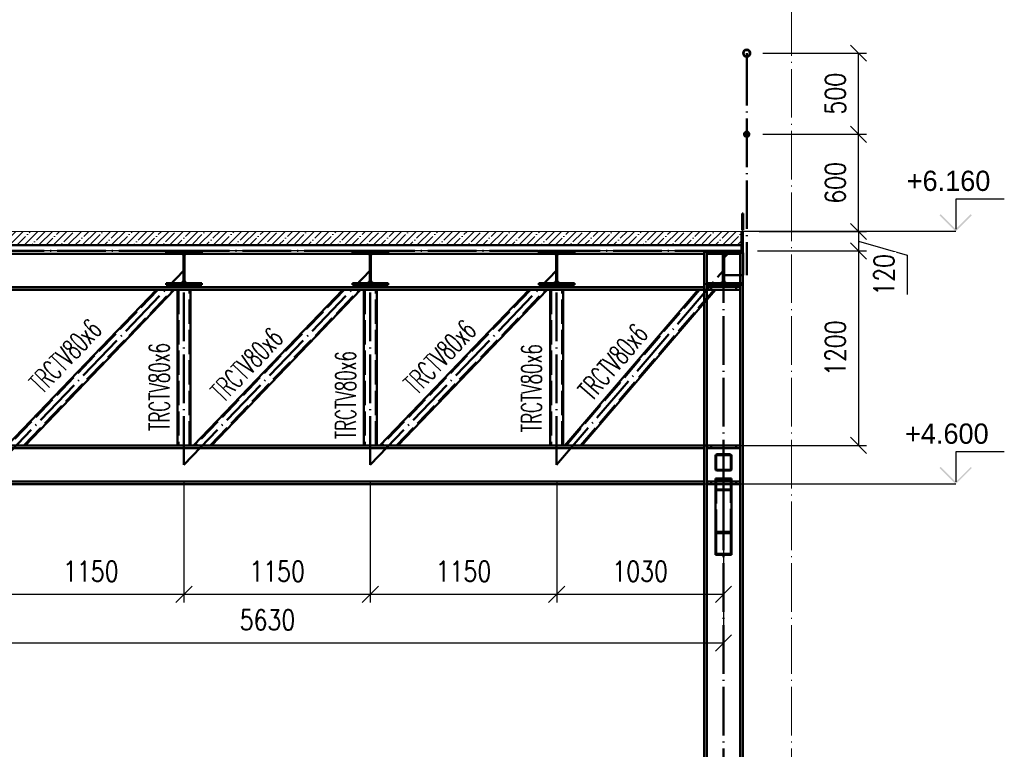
# Paper-space layout 'Layout1' of a CAD drawing. Extents: x -2 to 1033, y -36 to 596.
# Tile 27 of 182: x 237 to 358, y 385 to 475. Entities that reach past the tile are written whole.
import ezdxf

# ---------------------------------------------------------------- set-up
doc = ezdxf.new("R2010")
doc.units = 0
for name, pattern in [('ACAD_ISO02W100', [15, 12, -3]), ('ACAD_ISO04W100', [30.5, 24, -3, 0.5, -3]), ('HP_01_CER_B', [8, 5, -1, 1, -1])]:
    doc.linetypes.add(name, pattern=pattern)
doc.layers.get('0').update_dxf_attribs({"linetype": 'CONTINUOUS'})
doc.layers.get('DEFPOINTS').update_dxf_attribs({"color": 132, "linetype": 'CONTINUOUS'})
doc.layers.add('AS_INS_ON', color=7, linetype='CONTINUOUS')
for name, color, linetype, lineweight in [('SS_1.ET-HALA_TaO-RASTR', 7, 'HP_01_CER_B', 13), ('SS_2.ET-HALA_TaO-VESTAVBA_A1÷B2-P.NOSNIK', 172, 'CONTINUOUS', 50), ('SS_2.ET-HALA_TaO-VESTAVBA_A1÷B2-PODLAHA', 9, 'CONTINUOUS', 5), ('SS_2.ET-HALA_TaO-VESTAVBA_A1÷B2-PODLAHA_LEM', 102, 'CONTINUOUS', 50), ('SS_2.ET-HALA_TaO-VESTAVBA_A1÷B2-TRAPEZ.PLECH', 153, 'CONTINUOUS', 18), ('SS_2.ET-HALA_TaO-VESTAVBA_A1÷B2-VAZBA', 200, 'CONTINUOUS', 50), ('SS_2.ET-HALA_TaO-VESTAVBA_A1÷B2-ZABRADLI', 30, 'CONTINUOUS', 50), ('SS_KOTY', 3, 'CONTINUOUS', 25), ('SS_POPIS_PROFILU', 13, 'CONTINUOUS', 25), ('SS_SRAFY', 8, 'CONTINUOUS', 18)]:
    doc.layers.add(name, color=color, linetype=linetype, lineweight=lineweight)
doc.styles.add('ROMANS', font='romans.shx', dxfattribs={"width": 0.8})
doc.styles.add('romans.shx', font='romans.shx', dxfattribs={"height": 5})
doc.dimstyles.new('A-1_(2.5)_50AS', dxfattribs={"dimtxt": 2.5, "dimasz": 2, "dimexe": 1, "dimexo": 2, "dimgap": 0, "dimtad": 0, "dimdec": 1, "dimlfac": 50, "dimrnd": 1, "dimtxsty": 'ROMANS', "dimblk1": 'OBLIQUE', "dimblk2": 'OBLIQUE', "dimsah": 1, "dimcen": 2, "dimclrd": 256, "dimclre": 256, "dimclrt": 256, "dimadec": 1, "dimazin": 2, "dimtfac": 0.714286, "dimtdec": 1, "dimtmove": 0, "dimatfit": 3, "dimldrblk": 'OPEN', "dimfxl": 1, "dimtvp": 1.142857, "dimtfill": 1, "dimtolj": 1, "dimlwd": -1, "dimlwe": -1, "dimarcsym": 0})
pattern_1 = [(45, (95.93863, 325.26042), (-0.04490128, 0.04490128), [])]
pattern_2 = [(45, (95.9386, 325.2604), (-0.8980256, 0.8980256), []), (45, (96.8367, 325.2604), (-0.8980256, 0.8980256), [1.5875, -0.3175, 0, -0.3175])]

# ---------------------------------------------------------------- blocks, each defined once
blk = doc.blocks.new('_Oblique')
at = {"color": 0, "linetype": 'ByBlock', "lineweight": -2}
blk.add_line((-0.5, -0.5), (0.5, 0.5), dxfattribs=at)
blk = doc.blocks.new('*D53')
at = {"layer": 'DEFPOINTS', "color": 0, "transparency": 16777216}
for p in [(325.94, 448.46, -10142.8), (325.74, 446.06, -10142.8), (340.19, 446.06)]:
    blk.add_point(p, dxfattribs=at)
at = {"layer": 'SS_KOTY', "transparency": 16777216}
for p, q in [((327.94, 448.46), (341.19, 448.46)), ((340.19, 448.46), (340.19, 446.06)), ((340.19, 447.26), (346.19, 445.54)), ((327.74, 446.06), (341.19, 446.06)), ((346.19, 445.54), (346.19, 440.68))]:
    blk.add_line(p, q, dxfattribs=at)
at = {"layer": 'SS_KOTY', "transparency": 16777216, "xscale": 2, "yscale": 2, "zscale": 2}
for p, rotation in [((340.19, 448.46), 90), ((340.19, 446.06), 270)]:
    blk.add_blockref('_Oblique', p, dxfattribs=dict(at, rotation=rotation))
at = {"layer": 'SS_KOTY', "transparency": 16777216, "insert": (343.34, 443.11), "char_height": 2.5, "attachment_point": 5, "rotation": 90, "style": 'ROMANS', "bg_fill": 3, "box_fill_scale": 1.1, "bg_fill_color": 256, "bg_fill_true_color": 13158600, "bg_fill_transparency": 0}
blk.add_mtext('\\A1;120', dxfattribs=at)
blk = doc.blocks.new('_OPEN')
at = {"color": 0, "linetype": 'ByBlock'}
for p, q in [((-1, 0.167), (0, 0)), ((0, 0), (-1, -0.167)), ((0, 0), (-1, 0))]:
    blk.add_line(p, q, dxfattribs=at)
blk = doc.blocks.new('*D54')
at = {"layer": 'DEFPOINTS', "color": 0, "transparency": 16777216}
for p in [(326.39, 460.46, -10142.8), (340.19, 460.46), (325.94, 448.46, -10142.8)]:
    blk.add_point(p, dxfattribs=at)
at = {"layer": 'SS_KOTY', "transparency": 16777216}
for p, q in [((328.39, 460.46), (341.19, 460.46)), ((340.19, 448.46), (340.19, 460.46)), ((327.94, 448.46), (341.19, 448.46))]:
    blk.add_line(p, q, dxfattribs=at)
at = {"layer": 'SS_KOTY', "transparency": 16777216, "xscale": 2, "yscale": 2, "zscale": 2}
for p, rotation in [((340.19, 460.46), 90), ((340.19, 448.46), 270)]:
    blk.add_blockref('_Oblique', p, dxfattribs=dict(at, rotation=rotation))
at = {"layer": 'SS_KOTY', "transparency": 16777216, "insert": (337.34, 454.46), "char_height": 2.5, "attachment_point": 5, "rotation": 90, "style": 'ROMANS', "bg_fill": 3, "box_fill_scale": 1.1, "bg_fill_color": 256, "bg_fill_true_color": 13158600, "bg_fill_transparency": 0}
blk.add_mtext('\\A1;600', dxfattribs=at)
blk = doc.blocks.new('*D55')
at = {"layer": 'DEFPOINTS', "color": 0, "transparency": 16777216}
for p in [(326.39, 470.46, -10142.8), (340.19, 470.46), (326.39, 460.46, -10142.8)]:
    blk.add_point(p, dxfattribs=at)
at = {"layer": 'SS_KOTY', "transparency": 16777216}
for p, q in [((328.39, 470.46), (341.19, 470.46)), ((340.19, 460.46), (340.19, 470.46)), ((328.39, 460.46), (341.19, 460.46))]:
    blk.add_line(p, q, dxfattribs=at)
at = {"layer": 'SS_KOTY', "transparency": 16777216, "xscale": 2, "yscale": 2, "zscale": 2}
for p, rotation in [((340.19, 470.46), 90), ((340.19, 460.46), 270)]:
    blk.add_blockref('_Oblique', p, dxfattribs=dict(at, rotation=rotation))
at = {"layer": 'SS_KOTY', "transparency": 16777216, "insert": (337.34, 465.46), "char_height": 2.5, "attachment_point": 5, "rotation": 90, "style": 'ROMANS', "bg_fill": 3, "box_fill_scale": 1.1, "bg_fill_color": 256, "bg_fill_true_color": 13158600, "bg_fill_transparency": 0}
blk.add_mtext('\\A1;500', dxfattribs=at)
blk = doc.blocks.new('*D56')
at = {"layer": 'DEFPOINTS', "color": 0, "transparency": 16777216}
for p in [(325.74, 446.06, -10142.8), (323.54, 422.06, -10150.4), (340.19, 422.06)]:
    blk.add_point(p, dxfattribs=at)
at = {"layer": 'SS_KOTY', "transparency": 16777216}
for p, q in [((327.74, 446.06), (341.19, 446.06)), ((340.19, 446.06), (340.19, 422.06)), ((325.54, 422.06), (341.19, 422.06))]:
    blk.add_line(p, q, dxfattribs=at)
at = {"layer": 'SS_KOTY', "transparency": 16777216, "xscale": 2, "yscale": 2, "zscale": 2}
for p, rotation in [((340.19, 446.06), 90), ((340.19, 422.06), 270)]:
    blk.add_blockref('_Oblique', p, dxfattribs=dict(at, rotation=rotation))
at = {"layer": 'SS_KOTY', "transparency": 16777216, "insert": (337.34, 434.06), "char_height": 2.5, "attachment_point": 5, "rotation": 90, "style": 'ROMANS', "bg_fill": 3, "box_fill_scale": 1.1, "bg_fill_color": 256, "bg_fill_true_color": 13158600, "bg_fill_transparency": 0}
blk.add_mtext('\\A1;1200', dxfattribs=at)
blk = doc.blocks.new('*D57')
at = {"layer": 'DEFPOINTS', "color": 0, "transparency": 16777216}
for p in [(210.94, 419.66, -10152.8), (323.54, 417.26, -10150.4), (323.54, 397.68)]:
    blk.add_point(p, dxfattribs=at)
at = {"layer": 'SS_KOTY', "transparency": 16777216}
for p, q in [((210.94, 417.66), (210.94, 396.68)), ((323.54, 415.26), (323.54, 396.68)), ((210.94, 397.68), (323.54, 397.68))]:
    blk.add_line(p, q, dxfattribs=at)
at = {"layer": 'SS_KOTY', "transparency": 16777216, "xscale": 2, "yscale": 2, "zscale": 2, "rotation": 180}
blk.add_blockref('_Oblique', (210.94, 397.68), dxfattribs=at)
at = {"layer": 'SS_KOTY', "transparency": 16777216, "xscale": 2, "yscale": 2, "zscale": 2}
blk.add_blockref('_Oblique', (323.54, 397.68), dxfattribs=at)
at = {"layer": 'SS_KOTY', "transparency": 16777216, "insert": (267.24, 400.53), "char_height": 2.5, "attachment_point": 5, "style": 'ROMANS', "bg_fill": 3, "box_fill_scale": 1.1, "bg_fill_color": 256, "bg_fill_true_color": 13158600, "bg_fill_transparency": 0}
blk.add_mtext('\\A1;5630', dxfattribs=at)
blk = doc.blocks.new('*D67')
at = {"layer": 'DEFPOINTS', "color": 0, "transparency": 16777216}
for p in [(233.94, 419.66, -10152.8), (256.94, 419.66, -10152.8), (256.94, 403.68)]:
    blk.add_point(p, dxfattribs=at)
at = {"layer": 'SS_KOTY', "transparency": 16777216}
for p, q in [((233.94, 417.66), (233.94, 402.68)), ((256.94, 417.66), (256.94, 402.68)), ((233.94, 403.68), (256.94, 403.68))]:
    blk.add_line(p, q, dxfattribs=at)
at = {"layer": 'SS_KOTY', "transparency": 16777216, "xscale": 2, "yscale": 2, "zscale": 2, "rotation": 180}
blk.add_blockref('_Oblique', (233.94, 403.68), dxfattribs=at)
at = {"layer": 'SS_KOTY', "transparency": 16777216, "xscale": 2, "yscale": 2, "zscale": 2}
blk.add_blockref('_Oblique', (256.94, 403.68), dxfattribs=at)
at = {"layer": 'SS_KOTY', "transparency": 16777216, "insert": (245.44, 406.53), "char_height": 2.5, "attachment_point": 5, "style": 'ROMANS', "bg_fill": 3, "box_fill_scale": 1.1, "bg_fill_color": 256, "bg_fill_true_color": 13158600, "bg_fill_transparency": 0}
blk.add_mtext('\\A1;1150', dxfattribs=at)
blk = doc.blocks.new('*D68')
at = {"layer": 'DEFPOINTS', "color": 0, "transparency": 16777216}
for p in [(256.94, 419.66, -10152.8), (279.94, 419.66, -10152.8), (279.94, 403.68)]:
    blk.add_point(p, dxfattribs=at)
at = {"layer": 'SS_KOTY', "transparency": 16777216}
for p, q in [((256.94, 417.66), (256.94, 402.68)), ((279.94, 417.66), (279.94, 402.68)), ((256.94, 403.68), (279.94, 403.68))]:
    blk.add_line(p, q, dxfattribs=at)
at = {"layer": 'SS_KOTY', "transparency": 16777216, "xscale": 2, "yscale": 2, "zscale": 2, "rotation": 180}
blk.add_blockref('_Oblique', (256.94, 403.68), dxfattribs=at)
at = {"layer": 'SS_KOTY', "transparency": 16777216, "xscale": 2, "yscale": 2, "zscale": 2}
blk.add_blockref('_Oblique', (279.94, 403.68), dxfattribs=at)
at = {"layer": 'SS_KOTY', "transparency": 16777216, "insert": (268.44, 406.53), "char_height": 2.5, "attachment_point": 5, "style": 'ROMANS', "bg_fill": 3, "box_fill_scale": 1.1, "bg_fill_color": 256, "bg_fill_true_color": 13158600, "bg_fill_transparency": 0}
blk.add_mtext('\\A1;1150', dxfattribs=at)
blk = doc.blocks.new('*D69')
at = {"layer": 'DEFPOINTS', "color": 0, "transparency": 16777216}
for p in [(279.94, 419.66, -10152.8), (302.94, 419.66, -10152.8), (302.94, 403.68)]:
    blk.add_point(p, dxfattribs=at)
at = {"layer": 'SS_KOTY', "transparency": 16777216}
for p, q in [((279.94, 417.66), (279.94, 402.68)), ((302.94, 417.66), (302.94, 402.68)), ((279.94, 403.68), (302.94, 403.68))]:
    blk.add_line(p, q, dxfattribs=at)
at = {"layer": 'SS_KOTY', "transparency": 16777216, "xscale": 2, "yscale": 2, "zscale": 2, "rotation": 180}
blk.add_blockref('_Oblique', (279.94, 403.68), dxfattribs=at)
at = {"layer": 'SS_KOTY', "transparency": 16777216, "xscale": 2, "yscale": 2, "zscale": 2}
blk.add_blockref('_Oblique', (302.94, 403.68), dxfattribs=at)
at = {"layer": 'SS_KOTY', "transparency": 16777216, "insert": (291.44, 406.53), "char_height": 2.5, "attachment_point": 5, "style": 'ROMANS', "bg_fill": 3, "box_fill_scale": 1.1, "bg_fill_color": 256, "bg_fill_true_color": 13158600, "bg_fill_transparency": 0}
blk.add_mtext('\\A1;1150', dxfattribs=at)
blk = doc.blocks.new('*D70')
at = {"layer": 'DEFPOINTS', "color": 0, "transparency": 16777216}
for p in [(302.94, 419.66, -10152.8), (323.54, 417.26, -10150.4), (323.54, 403.68)]:
    blk.add_point(p, dxfattribs=at)
at = {"layer": 'SS_KOTY', "transparency": 16777216}
for p, q in [((302.94, 417.66), (302.94, 402.68)), ((323.54, 415.26), (323.54, 402.68)), ((302.94, 403.68), (323.54, 403.68))]:
    blk.add_line(p, q, dxfattribs=at)
at = {"layer": 'SS_KOTY', "transparency": 16777216, "xscale": 2, "yscale": 2, "zscale": 2, "rotation": 180}
blk.add_blockref('_Oblique', (302.94, 403.68), dxfattribs=at)
at = {"layer": 'SS_KOTY', "transparency": 16777216, "xscale": 2, "yscale": 2, "zscale": 2}
blk.add_blockref('_Oblique', (323.54, 403.68), dxfattribs=at)
at = {"layer": 'SS_KOTY', "transparency": 16777216, "insert": (313.24, 406.53), "char_height": 2.5, "attachment_point": 5, "style": 'ROMANS', "bg_fill": 3, "box_fill_scale": 1.1, "bg_fill_color": 256, "bg_fill_true_color": 13158600, "bg_fill_transparency": 0}
blk.add_mtext('\\A1;1030', dxfattribs=at)

psp = doc.layouts.get("Layout1")

# ---------------------------------------------------------------- hatches: boundary and pattern name
at = {"layer": 'AS_INS_ON'}
for points in [[(350.3348, 450.6018), (350.1933, 450.4604), (352.1933, 448.4604), (354.1933, 450.4604), (354.0519, 450.6018), (352.1933, 448.7433)], [(350.3348, 419.4018), (350.1933, 419.2604), (352.1933, 417.2604), (354.1933, 419.2604), (354.0519, 419.4018), (352.1933, 417.5433)]]:
    psp.add_hatch(color=3, dxfattribs=at).paths.add_polyline_path(points)
at = {"layer": 'SS_SRAFY'}
h = psp.add_hatch(dxfattribs=at)
h.set_pattern_fill('ANSI31', color=5, scale=0.02, style=0)
h.set_pattern_definition(pattern_1)
h.paths.add_polyline_path([(259.1386, 442.0804), (257.3686, 442.0804, -0.41421356), (257.0086, 442.4404), (257.0086, 445.4804, -0.41421356), (257.3686, 445.8404), (259.1386, 445.8404), (259.1386, 446.0604), (254.7386, 446.0604), (254.7386, 445.8404), (256.5086, 445.8404, -0.41421356), (256.8686, 445.4804), (256.8686, 442.4404, -0.41421356), (256.5086, 442.0804), (254.7386, 442.0804), (254.7386, 441.8604), (259.1386, 441.8604)], flags=0)
h = psp.add_hatch(dxfattribs=at)
h.set_pattern_fill('ANSI31', color=5, scale=0.02, style=0)
h.set_pattern_definition(pattern_1)
h.paths.add_polyline_path([(282.1386, 442.0804), (280.3686, 442.0804, -0.41421356), (280.0086, 442.4404), (280.0086, 445.4804, -0.41421356), (280.3686, 445.8404), (282.1386, 445.8404), (282.1386, 446.0604), (277.7386, 446.0604), (277.7386, 445.8404), (279.5086, 445.8404, -0.41421356), (279.8686, 445.4804), (279.8686, 442.4404, -0.41421356), (279.5086, 442.0804), (277.7386, 442.0804), (277.7386, 441.8604), (282.1386, 441.8604)], flags=0)
h = psp.add_hatch(dxfattribs=at)
h.set_pattern_fill('ANSI31', color=5, scale=0.02, style=0)
h.set_pattern_definition(pattern_1)
h.paths.add_polyline_path([(305.1386, 442.0804), (303.3686, 442.0804, -0.41421356), (303.0086, 442.4404), (303.0086, 445.4804, -0.41421356), (303.3686, 445.8404), (305.1386, 445.8404), (305.1386, 446.0604), (300.7386, 446.0604), (300.7386, 445.8404), (302.5086, 445.8404, -0.41421356), (302.8686, 445.4804), (302.8686, 442.4404, -0.41421356), (302.5086, 442.0804), (300.7386, 442.0804), (300.7386, 441.8604), (305.1386, 441.8604)], flags=0)

# ---------------------------------------------------------------- linework, layer by layer
at = {"layer": 'AS_INS_ON', "color": 3}
for p, q in [((358.1933, 452.4604, -10142.8), (352.1933, 452.4604, -10142.8)), ((352.1933, 452.4604, -10142.8), (352.1933, 448.7433, -10142.8)), ((358.1933, 421.2604, -10150.4), (352.1933, 421.2604, -10150.4)), ((352.1933, 421.2604, -10150.4), (352.1933, 417.5433, -10150.4))]:
    psp.add_line(p, q, dxfattribs=at)
at = {"layer": 'SS_2.ET-HALA_TaO-VESTAVBA_A1÷B2-P.NOSNIK', "color": 1, "linetype": 'Continuous', "ltscale": 0.25}
for p, q in [((254.7386, 446.0604), (259.1386, 446.0604)), ((254.7386, 446.0604), (254.7386, 445.8404)), ((259.1386, 445.8404), (259.1386, 446.0604)), ((277.7386, 446.0604), (282.1386, 446.0604)), ((277.7386, 446.0604), (277.7386, 445.8404)), ((282.1386, 445.8404), (282.1386, 446.0604)), ((300.7386, 446.0604), (305.1386, 446.0604)), ((300.7386, 446.0604), (300.7386, 445.8404)), ((305.1386, 445.8404), (305.1386, 446.0604)), ((321.3386, 446.0604), (321.3386, 445.8404)), ((254.7386, 445.8404), (256.5086, 445.8404)), ((256.8686, 445.4804), (256.8686, 442.4404)), ((257.0086, 442.4404), (257.0086, 445.4804)), ((257.3686, 445.8404), (259.1386, 445.8404)), ((277.7386, 445.8404), (279.5086, 445.8404)), ((279.8686, 445.4804), (279.8686, 442.4404)), ((280.0086, 442.4404), (280.0086, 445.4804)), ((280.3686, 445.8404), (282.1386, 445.8404)), ((300.7386, 445.8404), (302.5086, 445.8404)), ((302.8686, 445.4804), (302.8686, 442.4404)), ((303.0086, 442.4404), (303.0086, 445.4804)), ((303.3686, 445.8404), (305.1386, 445.8404)), ((256.5086, 442.0804), (254.7386, 442.0804)), ((254.7386, 442.0804), (254.7386, 441.8604)), ((254.7386, 441.8604), (259.1386, 441.8604)), ((259.1386, 442.0804), (257.3686, 442.0804)), ((259.1386, 441.8604), (259.1386, 442.0804)), ((279.5086, 442.0804), (277.7386, 442.0804)), ((277.7386, 442.0804), (277.7386, 441.8604)), ((277.7386, 441.8604), (282.1386, 441.8604)), ((282.1386, 442.0804), (280.3686, 442.0804)), ((282.1386, 441.8604), (282.1386, 442.0804)), ((302.5086, 442.0804), (300.7386, 442.0804)), ((300.7386, 442.0804), (300.7386, 441.8604)), ((300.7386, 441.8604), (305.1386, 441.8604)), ((305.1386, 442.0804), (303.3686, 442.0804)), ((305.1386, 441.8604), (305.1386, 442.0804)), ((321.3386, 442.0804), (321.3386, 441.8604))]:
    psp.add_line(p, q, dxfattribs=at)
at = {"layer": 'SS_2.ET-HALA_TaO-VESTAVBA_A1÷B2-P.NOSNIK', "color": 1, "linetype": 'Continuous', "ltscale": 0.25, "extrusion": (-3.7494e-33, 6.12323e-17, -1)}
for centre, start, end in [((-256.5086, 445.4804), 90, 180), ((-257.3686, 445.4804), 0, 90), ((-279.5086, 445.4804), 90, 180), ((-280.3686, 445.4804), 0, 90), ((-256.5086, 442.4404), 180, 270), ((-257.3686, 442.4404), 270, 0), ((-279.5086, 442.4404), 180, 270), ((-280.3686, 442.4404), 270, 0)]:
    psp.add_arc(centre, 0.36, start, end, dxfattribs=at)
at = {"layer": 'SS_2.ET-HALA_TaO-VESTAVBA_A1÷B2-P.NOSNIK', "color": 1, "linetype": 'Continuous', "ltscale": 0.25, "extrusion": (-4.18583e-14, -1.00994e-13, -1)}
psp.add_arc((-302.5086, 445.4804), 0.36, 90, 180, dxfattribs=at)
at = {"layer": 'SS_2.ET-HALA_TaO-VESTAVBA_A1÷B2-P.NOSNIK', "color": 1, "linetype": 'Continuous', "ltscale": 0.25, "extrusion": (1.01055e-13, -4.17971e-14, -1)}
psp.add_arc((-303.3686, 445.4804), 0.36, 0, 90, dxfattribs=at)
at = {"layer": 'SS_2.ET-HALA_TaO-VESTAVBA_A1÷B2-P.NOSNIK', "color": 1, "linetype": 'Continuous', "ltscale": 0.25, "extrusion": (-4.18583e-14, 1.01116e-13, -1)}
psp.add_arc((-302.5086, 442.4404), 0.36, 180, 270, dxfattribs=at)
at = {"layer": 'SS_2.ET-HALA_TaO-VESTAVBA_A1÷B2-P.NOSNIK', "color": 1, "linetype": 'Continuous', "ltscale": 0.25, "extrusion": (1.01055e-13, 4.19196e-14, -1)}
psp.add_arc((-303.3686, 442.4404), 0.36, 270, 0, dxfattribs=at)
at = {"layer": 'SS_2.ET-HALA_TaO-VESTAVBA_A1÷B2-TRAPEZ.PLECH', "color": 5, "linetype": 'Continuous', "ltscale": 0.25}
for p, q in [((236.1386, 446.0604), (254.7386, 446.0604)), ((259.1386, 446.0604), (277.7386, 446.0604)), ((282.1386, 446.0604), (300.7386, 446.0604)), ((305.1386, 446.0604), (321.3386, 446.0604))]:
    psp.add_line(p, q, dxfattribs=at)
at = {"layer": 'SS_2.ET-HALA_TaO-VESTAVBA_A1÷B2-VAZBA', "color": 1, "linetype": 'Continuous', "ltscale": 0.25}
for p, q in [((321.1386, 446.0604), (321.1386, 445.7204)), ((234.108, 445.7204), (256.7692, 445.7204)), ((257.108, 445.7204), (279.7692, 445.7204)), ((280.108, 445.7204), (302.7692, 445.7204)), ((303.108, 445.7204), (321.1386, 445.7204)), ((321.1386, 445.7204), (321.1386, 441.6004)), ((321.4786, 442.0804), (321.4786, 445.8404)), ((321.4986, 445.8404), (321.4986, 445.7004)), ((321.1386, 441.6004), (98.3386, 441.6004)), ((98.3386, 441.2604), (321.1386, 441.2604)), ((253.5306, 441.2604), (235.1306, 422.0604)), ((237.3467, 422.0604), (255.7467, 441.2604)), ((256.1386, 441.2604), (256.1386, 422.0604)), ((257.7386, 422.0604), (257.7386, 441.2604)), ((276.5306, 441.2604), (258.1306, 422.0604)), ((260.3467, 422.0604), (278.7467, 441.2604)), ((279.1386, 441.2604), (279.1386, 422.0604)), ((280.7386, 422.0604), (280.7386, 441.2604)), ((299.5306, 441.2604), (281.1306, 422.0604)), ((283.3467, 422.0604), (301.7467, 441.2604)), ((302.1386, 441.2604), (302.1386, 422.0604)), ((303.7386, 422.0604), (303.7386, 441.2604)), ((320.4243, 441.2604), (303.9444, 422.0604)), ((321.1386, 441.6004), (321.1386, 441.2604)), ((321.1386, 441.2604), (321.1386, 422.0604)), ((321.4786, 441.2604), (321.4986, 441.2604)), ((322.5329, 441.2604), (321.4786, 440.0321)), ((321.4986, 441.6204), (321.4986, 441.2604)), ((321.1386, 439.636), (306.0529, 422.0604)), ((213.1386, 422.0604), (321.1386, 422.0604)), ((321.1386, 422.0604), (321.1386, 421.7204)), ((321.4986, 422.0604), (321.4986, 421.7004)), ((211.108, 421.7204), (321.1386, 421.7204)), ((325.5786, 417.2604), (325.5786, 417.6204))]:
    psp.add_line(p, q, dxfattribs=at)
at = {"layer": 'SS_2.ET-HALA_TaO-VESTAVBA_A1÷B2-VAZBA', "color": 3, "linetype": 'ACAD_ISO02W100', "ltscale": 0.25}
for p, q in [((321.4786, 445.8404), (321.4786, 446.0604)), ((321.4986, 446.0604), (321.4986, 445.8404)), ((321.9986, 446.0604), (321.9986, 445.7004)), ((256.7692, 445.7204), (257.108, 445.7204)), ((279.7692, 445.7204), (280.108, 445.7204)), ((302.7692, 445.7204), (303.108, 445.7204)), ((253.6968, 441.2604), (235.2968, 422.0604)), ((237.1805, 422.0604), (255.5805, 441.2604)), ((256.2586, 441.2604), (256.2586, 422.0604)), ((257.6186, 422.0604), (257.6186, 441.2604)), ((276.6968, 441.2604), (258.2968, 422.0604)), ((260.1805, 422.0604), (278.5805, 441.2604)), ((279.2586, 441.2604), (279.2586, 422.0604)), ((280.6186, 422.0604), (280.6186, 441.2604)), ((299.6968, 441.2604), (281.2968, 422.0604)), ((283.1805, 422.0604), (301.5805, 441.2604)), ((302.2586, 441.2604), (302.2586, 422.0604)), ((303.6186, 422.0604), (303.6186, 441.2604)), ((320.5825, 441.2604), (304.1025, 422.0604)), ((322.3748, 441.2604), (305.8948, 422.0604)), ((321.1386, 441.2604), (321.4786, 441.2604)), ((321.4786, 441.8604), (321.4786, 442.0804)), ((321.9986, 441.6204), (321.9986, 441.2604)), ((321.4786, 440.0321), (321.1386, 439.636)), ((321.9986, 422.0604), (321.9986, 421.7004))]:
    psp.add_line(p, q, dxfattribs=at)
at = {"layer": 'SS_2.ET-HALA_TaO-VESTAVBA_A1÷B2-VAZBA', "color": 1, "linetype": 'Continuous', "ltscale": 0.25}
psp.add_arc((322.7386, 420.7604), 0.2, 90, 180, dxfattribs=at)
at = {"layer": 'SS_2.ET-HALA_TaO-VESTAVBA_A1÷B2-VAZBA', "color": 1, "linetype": 'Continuous', "ltscale": 0.25, "extrusion": (-3.63798e-13, 1.50751e-13, -1)}
psp.add_arc((-322.7386, 420.7604), 0.1, 0, 90, dxfattribs=at)

# ---------------------------------------------------------------- texts
at = {"layer": 'AS_INS_ON', "color": 3}
for s, p in [('+6.160', (346.1514, 453.4604)), ('+4.600', (345.9431, 422.2604))]:
    psp.add_text(s, height=2.5, dxfattribs=at).set_placement(p)
at = {"layer": 'SS_POPIS_PROFILU', "color": 13, "style": 'romans.shx', "width": 0.6}
for rotation, p in [(46.218875, (239.4525, 428.2964)), (46.218875, (261.8458, 427.2402)), (46.218875, (285.6863, 428.1896)), (49.359408, (307.3056, 427.4229)), (90, (255.1386, 423.8313)), (90, (301.0855, 423.6785)), (90, (278.1386, 422.8275))]:
    psp.add_text('TRCTV80x6', height=2.5, rotation=rotation, dxfattribs=at).set_placement(p)

# ---------------------------------------------------------------- dimensions: what is measured, and where the dimension line sits
at = {"layer": 'SS_KOTY'}
dim = psp.add_linear_dim(base=(340.1933, 446.0604), p1=(325.9386, 448.4604, -10142.8), p2=(325.7386, 446.0604, -10142.8), angle=90, dimstyle='A-1_(2.5)_50AS', override={"dimtmove": 1}, dxfattribs=at)
dim.commit()
dim.dimension.update_dxf_attribs({"geometry": '*D53', "text_midpoint": (346.1933, 445.5355), "dimtype": 160})
dim = psp.add_linear_dim(base=(323.5386, 397.6753), p1=(210.9386, 419.6604, -10152.8), p2=(323.5386, 417.2604, -10150.4), dimstyle='A-1_(2.5)_50AS', dxfattribs=at)
dim.commit()
dim.dimension.update_dxf_attribs({"geometry": '*D57', "text_midpoint": (267.2386, 400.5324)})

# ---------------------------------------------------------------- next in the draw order: dimensions: what is measured, and where the dimension line sits
dim = psp.add_linear_dim(base=(340.1933, 460.4604), p1=(325.9386, 448.4604, -10142.8), p2=(326.3936, 460.4604, -10142.8), angle=90, dimstyle='A-1_(2.5)_50AS', override={"dimtmove": 1}, dxfattribs=at)
dim.commit()
dim.dimension.update_dxf_attribs({"geometry": '*D54', "text_midpoint": (337.3362, 454.4604)})
dim = psp.add_linear_dim(base=(256.9386, 403.6753), p1=(233.9386, 419.6604, -10152.8), p2=(256.9386, 419.6604, -10152.8), dimstyle='A-1_(2.5)_50AS', override={"dimtmove": 1}, dxfattribs=at)
dim.commit()
dim.dimension.update_dxf_attribs({"geometry": '*D67', "text_midpoint": (245.4386, 406.5324)})

# ---------------------------------------------------------------- next in the draw order: hatches: boundary and pattern name
at = {"layer": 'SS_SRAFY'}
h = psp.add_hatch(dxfattribs=at)
h.set_pattern_fill('ANSI31', color=5, scale=0.02, style=0)
h.set_pattern_definition(pattern_1)
h.paths.add_polyline_path([(325.8286, 448.6604), (325.9486, 448.6604), (325.9486, 450.6604), (325.8286, 450.6604)], flags=0)

# ---------------------------------------------------------------- next in the draw order: linework, layer by layer
at = {"layer": 'AS_INS_ON', "color": 3}
psp.add_line((352.1933, 448.4604), (325.7438, 448.4604), dxfattribs=at)
at = {"layer": 'SS_2.ET-HALA_TaO-VESTAVBA_A1÷B2-PODLAHA', "color": 9, "linetype": 'Continuous', "ltscale": 0.25}
psp.add_line((325.7386, 448.4604), (208.9386, 448.4604), dxfattribs=at)
at = {"layer": 'SS_2.ET-HALA_TaO-VESTAVBA_A1÷B2-PODLAHA_LEM', "color": 1, "linetype": 'Continuous', "ltscale": 0.25}
psp.add_line((325.9386, 448.4604), (325.7386, 448.4604), dxfattribs=at)
at = {"layer": 'SS_2.ET-HALA_TaO-VESTAVBA_A1÷B2-ZABRADLI', "color": 1, "linetype": 'Continuous', "ltscale": 0.25}
for p, q in [((325.9486, 450.6604), (325.8286, 450.6604)), ((325.8286, 450.6604), (325.8286, 448.6604)), ((325.9486, 450.6604), (325.9486, 448.6604)), ((325.8286, 448.6604), (325.9486, 448.6604))]:
    psp.add_line(p, q, dxfattribs=at)

# ---------------------------------------------------------------- next in the draw order: dimensions: what is measured, and where the dimension line sits
at = {"layer": 'SS_KOTY'}
dim = psp.add_linear_dim(base=(340.1933, 470.4604), p1=(326.3936, 460.4604, -10142.8), p2=(326.3936, 470.4604, -10142.8), angle=90, dimstyle='A-1_(2.5)_50AS', override={"dimtmove": 1}, dxfattribs=at)
dim.commit()
dim.dimension.update_dxf_attribs({"geometry": '*D55', "text_midpoint": (337.3362, 465.4604)})
dim = psp.add_linear_dim(base=(340.1933, 422.0604), p1=(325.7386, 446.0604, -10142.8), p2=(323.5386, 422.0604, -10150.4), angle=90, dimstyle='A-1_(2.5)_50AS', dxfattribs=at)
dim.commit()
dim.dimension.update_dxf_attribs({"geometry": '*D56', "text_midpoint": (337.3362, 434.0604)})
dim = psp.add_linear_dim(base=(279.9386, 403.6753), p1=(256.9386, 419.6604, -10152.8), p2=(279.9386, 419.6604, -10152.8), dimstyle='A-1_(2.5)_50AS', override={"dimtmove": 1}, dxfattribs=at)
dim.commit()
dim.dimension.update_dxf_attribs({"geometry": '*D68', "text_midpoint": (268.4386, 406.5324)})

# ---------------------------------------------------------------- next in the draw order: hatches: boundary and pattern name
at = {"layer": 'SS_2.ET-HALA_TaO-VESTAVBA_A1÷B2-PODLAHA'}
h = psp.add_hatch(dxfattribs=at)
h.set_pattern_fill('ANSI35', color=252, scale=0.2, style=0)
h.set_pattern_definition(pattern_2)
h.paths.add_polyline_path([(325.7386, 448.4604), (208.9386, 448.4604), (208.9386, 446.8404), (325.7386, 446.8404)], flags=0)
h = psp.add_hatch(dxfattribs=at)
h.set_pattern_fill('ANSI35', color=252, scale=0.2, style=0)
h.set_pattern_definition(pattern_2)
h.paths.add_polyline_path([(208.9386, 446.8404), (208.9386, 446.7304), (325.7386, 446.7304), (325.7386, 446.8404)], flags=0)
at = {"layer": 'SS_SRAFY'}
h = psp.add_hatch(dxfattribs=at)
h.set_pattern_fill('ANSI31', color=5, scale=0.02, style=0)
h.set_pattern_definition(pattern_1)
h.paths.add_polyline_path([(326.3936, 470.9054, 1), (326.3936, 470.0154, 1)], flags=0)
h.paths.add_polyline_path([(326.3936, 470.8474, 1), (326.3936, 470.0734, 1)], flags=0)
h = psp.add_hatch(dxfattribs=at)
h.set_pattern_fill('ANSI31', color=5, scale=0.02, style=0)
h.set_pattern_definition(pattern_1)
h.paths.add_polyline_path([(326.3936, 460.7804, 1), (326.3936, 460.1404, 1)], flags=0)
h.paths.add_polyline_path([(326.3936, 460.7404, 1), (326.3936, 460.1804, 1)], flags=0)
h = psp.add_hatch(dxfattribs=at)
h.set_pattern_fill('ANSI31', color=5, scale=0.02, style=0)
h.set_pattern_definition(pattern_1)
h.paths.add_polyline_path([(325.7386, 446.0604), (325.9386, 446.0604), (325.9386, 448.4604), (325.7386, 448.4604)], flags=0)
h = psp.add_hatch(dxfattribs=at)
h.set_pattern_fill('ANSI31', color=5, scale=0.02, style=0)
h.set_pattern_definition(pattern_1)
h.paths.add_polyline_path([(321.3386, 442.0804), (321.3386, 441.8604), (325.7386, 441.8604), (325.7386, 442.0804), (323.9686, 442.0804, -0.41421356), (323.6086, 442.4404), (323.6086, 445.4804, -0.41421356), (323.9686, 445.8404), (325.7386, 445.8404), (325.7386, 446.0604), (321.3386, 446.0604), (321.3386, 445.8404), (323.1086, 445.8404, -0.41421356), (323.4686, 445.4804), (323.4686, 442.4404, -0.41421356), (323.1086, 442.0804)], flags=0)

# ---------------------------------------------------------------- next in the draw order: linework, layer by layer
at = {"layer": 'SS_1.ET-HALA_TaO-RASTR', "linetype": 'ACAD_ISO04W100', "ltscale": 0.25}
psp.add_line((331.9386, 325.2604), (331.9386, 541.8089), dxfattribs=at)
at = {"layer": 'SS_2.ET-HALA_TaO-VESTAVBA_A1÷B2-P.NOSNIK', "color": 1, "linetype": 'Continuous', "ltscale": 0.25}
for p, q in [((321.3386, 446.0604), (325.7386, 446.0604)), ((325.7386, 445.8404), (325.7386, 446.0604)), ((321.3386, 445.8404), (323.1086, 445.8404)), ((323.4686, 445.4804), (323.4686, 442.4404)), ((323.6086, 442.4404), (323.6086, 445.4804)), ((323.9686, 445.8404), (325.7386, 445.8404)), ((323.1086, 442.0804), (321.3386, 442.0804)), ((321.3386, 441.8604), (325.7386, 441.8604)), ((325.7386, 442.0804), (323.9686, 442.0804)), ((325.7386, 441.8604), (325.7386, 442.0804))]:
    psp.add_line(p, q, dxfattribs=at)
at = {"layer": 'SS_2.ET-HALA_TaO-VESTAVBA_A1÷B2-P.NOSNIK', "color": 1, "linetype": 'Continuous', "ltscale": 0.25, "extrusion": (-3.7494e-33, 6.12323e-17, -1)}
for centre, start, end in [((-323.1086, 445.4804), 90, 180), ((-323.9686, 445.4804), 0, 90), ((-323.1086, 442.4404), 180, 270), ((-323.9686, 442.4404), 270, 0)]:
    psp.add_arc(centre, 0.36, start, end, dxfattribs=at)
at = {"layer": 'SS_2.ET-HALA_TaO-VESTAVBA_A1÷B2-PODLAHA', "color": 9, "linetype": 'ACAD_ISO02W100', "ltscale": 0.25}
for p, q in [((325.7386, 446.8075), (208.9386, 446.8075)), ((325.7386, 446.1062), (208.9386, 446.1062)), ((325.7386, 446.0819), (208.9386, 446.0819))]:
    psp.add_line(p, q, dxfattribs=at)
at = {"layer": 'SS_2.ET-HALA_TaO-VESTAVBA_A1÷B2-PODLAHA', "color": 9, "linetype": 'Continuous', "ltscale": 0.25}
for p, q in [((208.9386, 446.7304), (325.7386, 446.7304)), ((325.7386, 446.8404), (210.1186, 446.8404))]:
    psp.add_line(p, q, dxfattribs=at)
at = {"layer": 'SS_2.ET-HALA_TaO-VESTAVBA_A1÷B2-PODLAHA_LEM', "color": 1, "linetype": 'Continuous', "ltscale": 0.25}
for p, q in [((325.7386, 446.7304), (325.7386, 448.4604)), ((325.9386, 446.0604), (325.9386, 448.4604)), ((325.7386, 446.0604), (325.7386, 446.695)), ((325.7386, 446.0604), (325.9386, 446.0604))]:
    psp.add_line(p, q, dxfattribs=at)
at = {"layer": 'SS_2.ET-HALA_TaO-VESTAVBA_A1÷B2-TRAPEZ.PLECH', "color": 5, "linetype": 'Continuous', "ltscale": 0.25}
for p, q in [((208.9386, 446.695), (325.7386, 446.695)), ((325.7386, 446.0933), (208.9386, 446.0933)), ((325.7386, 446.695), (325.7386, 446.7304))]:
    psp.add_line(p, q, dxfattribs=at)
at = {"layer": 'SS_2.ET-HALA_TaO-VESTAVBA_A1÷B2-VAZBA', "color": 7, "linetype": 'ACAD_ISO04W100', "ltscale": 0.25}
for p, q in [((323.5386, 446.0604), (95.9386, 446.0604)), ((233.9386, 419.6604), (256.9386, 443.6604)), ((256.9386, 419.6604), (256.9386, 443.6604)), ((323.5386, 422.0604), (95.9386, 422.0604))]:
    psp.add_line(p, q, dxfattribs=at)
at = {"layer": 'SS_2.ET-HALA_TaO-VESTAVBA_A1÷B2-VAZBA', "color": 3, "linetype": 'ACAD_ISO02W100', "ltscale": 0.25}
for p, q in [((325.0786, 446.0604), (325.0786, 445.7004)), ((325.5786, 445.7004), (325.5786, 446.0604)), ((325.5986, 443.0604), (325.5986, 446.0604)), ((323.3775, 445.7004), (323.6998, 445.7004)), ((324.0686, 445.7004), (325.5786, 445.7004)), ((325.9386, 443.0604), (325.9386, 445.8404)), ((325.0786, 441.6204), (325.0786, 441.2604)), ((325.5986, 441.8604), (325.5986, 442.0804)), ((325.0786, 422.0604), (325.0786, 421.7004))]:
    psp.add_line(p, q, dxfattribs=at)
at = {"layer": 'SS_2.ET-HALA_TaO-VESTAVBA_A1÷B2-VAZBA', "color": 1, "linetype": 'Continuous', "ltscale": 0.25}
for p, q in [((325.9386, 445.8404), (325.9386, 446.0604)), ((321.4986, 445.7004), (323.3775, 445.7004)), ((323.6998, 445.7004), (324.0686, 445.7004)), ((325.5986, 442.0804), (325.5986, 443.0604)), ((325.9386, 326.0604), (325.9386, 443.0604)), ((325.5786, 441.6204), (321.4986, 441.6204)), ((321.4986, 441.2604), (325.5786, 441.2604)), ((325.5786, 441.2604), (325.5786, 441.6204)), ((325.5986, 326.0604), (325.5986, 441.8604)), ((321.4986, 422.0604), (325.5786, 422.0604)), ((325.5786, 421.7004), (325.5786, 422.0604)), ((321.4986, 421.7004), (325.5786, 421.7004)), ((324.3386, 420.9604), (322.7386, 420.9604)), ((322.7386, 420.8604), (324.3386, 420.8604))]:
    psp.add_line(p, q, dxfattribs=at)
psp.add_arc((324.3386, 420.7604), 0.2, 0, 90, dxfattribs=at)
at = {"layer": 'SS_2.ET-HALA_TaO-VESTAVBA_A1÷B2-VAZBA', "color": 1, "linetype": 'Continuous', "ltscale": 0.25, "extrusion": (1.5069e-13, 3.63859e-13, -1)}
psp.add_arc((-324.3386, 420.7604), 0.1, 90, 180, dxfattribs=at)
at = {"layer": 'SS_2.ET-HALA_TaO-VESTAVBA_A1÷B2-ZABRADLI', "color": 7, "linetype": 'ACAD_ISO04W100', "ltscale": 0.25}
psp.add_line((326.3936, 470.0154), (326.3936, 443.0604), dxfattribs=at)
psp.add_line((326.3936, 470.0154), (326.3936, 443.0604), dxfattribs=at)
at = {"layer": 'SS_2.ET-HALA_TaO-VESTAVBA_A1÷B2-ZABRADLI', "color": 1, "linetype": 'Continuous', "ltscale": 0.25}
for p, q in [((324.2086, 445.8404), (323.6086, 445.2404)), ((325.7386, 445.8404), (325.9486, 445.8404)), ((325.9486, 445.8404), (325.9486, 443.0604)), ((323.6086, 443.0604), (325.9486, 443.0604))]:
    psp.add_line(p, q, dxfattribs=at)
at = {"layer": 'SS_2.ET-HALA_TaO-VESTAVBA_A1÷B2-ZABRADLI', "color": 3, "linetype": 'ACAD_ISO02W100', "ltscale": 0.25}
psp.add_line((324.2086, 445.8404), (324.0686, 445.7004), dxfattribs=at)
at = {"layer": 'SS_2.ET-HALA_TaO-VESTAVBA_A1÷B2-ZABRADLI', "color": 1, "linetype": 'Continuous', "ltscale": 0.25}
for centre, radius in [((326.3936, 470.4604), 0.445), ((326.3936, 470.4604), 0.387), ((326.3936, 460.4604), 0.32), ((326.3936, 460.4604), 0.28)]:
    psp.add_circle(centre, radius, dxfattribs=at)
at = {"layer": 'SS_2.ET-HALA_TaO-VESTAVBA_A1÷B2-ZABRADLI', "color": 7, "linetype": 'ACAD_ISO04W100', "ltscale": 0.25, "extrusion": (1, 6.12323e-17, 0)}
for start, end in [(0, 90), (270, 0)]:
    psp.add_arc((469.4404, 0, 326.3936), 1.02, start, end, dxfattribs=at)

# ---------------------------------------------------------------- next in the draw order: dimensions: what is measured, and where the dimension line sits
at = {"layer": 'SS_KOTY'}
dim = psp.add_linear_dim(base=(302.9386, 403.6753), p1=(279.9386, 419.6604, -10152.8), p2=(302.9386, 419.6604, -10152.8), dimstyle='A-1_(2.5)_50AS', override={"dimtmove": 1}, dxfattribs=at)
dim.commit()
dim.dimension.update_dxf_attribs({"geometry": '*D69', "text_midpoint": (291.4386, 406.5324)})

# ---------------------------------------------------------------- next in the draw order: linework, layer by layer
at = {"layer": 'SS_2.ET-HALA_TaO-VESTAVBA_A1÷B2-VAZBA', "color": 7, "linetype": 'ACAD_ISO04W100', "ltscale": 0.25}
for p in [(256.9386, 419.6604), (279.9386, 419.6604)]:
    psp.add_line(p, (279.9386, 443.6604), dxfattribs=at)

# ---------------------------------------------------------------- next in the draw order: dimensions: what is measured, and where the dimension line sits
at = {"layer": 'SS_KOTY'}
dim = psp.add_linear_dim(base=(323.5386, 403.6753), p1=(302.9386, 419.6604, -10152.8), p2=(323.5386, 417.2604, -10150.4), dimstyle='A-1_(2.5)_50AS', override={"dimtmove": 1}, dxfattribs=at)
dim.commit()
dim.dimension.update_dxf_attribs({"geometry": '*D70', "text_midpoint": (313.2386, 406.5324)})

# ---------------------------------------------------------------- next in the draw order: hatches: boundary and pattern name
at = {"layer": 'SS_SRAFY'}
h = psp.add_hatch(dxfattribs=at)
h.set_pattern_fill('ANSI31', color=5, scale=0.02, style=0)
h.set_pattern_definition(pattern_1)
h.paths.add_polyline_path([(322.7386, 420.9604, 0.41421356), (322.5386, 420.7604), (322.5386, 419.1604, 0.41421356), (322.7386, 418.9604), (324.3386, 418.9604, 0.41421356), (324.5386, 419.1604), (324.5386, 420.7604, 0.41421356), (324.3386, 420.9604)], flags=0)
h.paths.add_polyline_path([(322.7386, 420.8604), (324.3386, 420.8604, -0.41421356), (324.4386, 420.7604), (324.4386, 419.1604, -0.41421356), (324.3386, 419.0604), (322.7386, 419.0604, -0.41421356), (322.6386, 419.1604), (322.6386, 420.7604, -0.41421356)], flags=0)

# ---------------------------------------------------------------- next in the draw order: linework, layer by layer
at = {"layer": 'AS_INS_ON', "color": 3}
psp.add_line((352.1933, 417.2604), (321.1447, 417.2604), dxfattribs=at)
at = {"layer": 'SS_2.ET-HALA_TaO-VESTAVBA_A1÷B2-VAZBA', "color": 7, "linetype": 'ACAD_ISO04W100', "ltscale": 0.25}
for p, q in [((323.5386, 325.2604), (323.5386, 446.0604)), ((279.9386, 419.6604), (302.9386, 443.6604)), ((302.9386, 419.6604), (302.9386, 443.6604)), ((302.9386, 419.6604), (323.5386, 443.6604)), ((323.5386, 419.9604), (323.5386, 409.9604))]:
    psp.add_line(p, q, dxfattribs=at)
at = {"layer": 'SS_2.ET-HALA_TaO-VESTAVBA_A1÷B2-VAZBA', "color": 1, "linetype": 'Continuous', "ltscale": 0.25}
for p, q in [((321.4786, 326.0604), (321.4786, 441.8604)), ((321.1386, 421.7204), (321.1386, 417.6004)), ((322.5386, 420.7604), (322.5386, 419.1604)), ((322.6386, 420.7604), (322.6386, 419.1604)), ((324.4386, 419.1604), (324.4386, 420.7604)), ((324.5386, 420.7604), (324.5386, 419.1604)), ((324.3386, 419.0604), (322.7386, 419.0604)), ((322.7386, 418.9604), (324.3386, 418.9604)), ((321.1386, 417.6004), (98.3386, 417.6004)), ((98.3386, 417.2604), (321.1386, 417.2604)), ((321.1386, 417.6004), (321.1386, 417.2604)), ((321.1386, 417.2604), (321.1386, 326.0604)), ((322.5386, 417.6204), (321.4986, 417.6204)), ((321.4986, 417.6204), (321.4986, 417.2604)), ((321.4986, 417.2604), (322.5386, 417.2604)), ((324.5386, 417.9604), (322.5386, 417.9604)), ((322.5386, 417.9604), (322.5386, 411.3746)), ((324.5386, 417.9604), (324.5386, 411.3746)), ((325.5786, 417.6204), (324.5386, 417.6204)), ((324.5386, 417.2604), (325.5786, 417.2604)), ((322.5386, 411.3746), (324.5386, 411.3746)), ((322.5386, 411.3746), (322.5386, 408.5462)), ((322.6386, 411.2332), (324.4386, 411.2332)), ((322.6386, 411.2332), (322.6386, 408.6876)), ((324.4386, 408.6876), (324.4386, 411.2332)), ((324.5386, 411.3746), (324.5386, 408.5462)), ((322.5386, 408.5462), (324.5386, 408.5462)), ((322.6386, 408.6876), (324.4386, 408.6876))]:
    psp.add_line(p, q, dxfattribs=at)
at = {"layer": 'SS_2.ET-HALA_TaO-VESTAVBA_A1÷B2-VAZBA', "color": 3, "linetype": 'ACAD_ISO02W100', "ltscale": 0.25}
for p, q in [((321.9986, 417.6204), (321.9986, 417.2604)), ((324.5386, 417.6204), (322.5386, 417.6204)), ((322.5386, 417.2604), (324.5386, 417.2604)), ((324.4386, 417.8897), (322.6386, 417.8897)), ((322.6386, 417.8897), (322.6386, 411.2332)), ((324.4386, 411.2332), (324.4386, 417.8897)), ((325.0786, 417.6204), (325.0786, 417.2604)), ((324.5386, 416.5462), (322.5386, 416.5462)), ((324.4386, 416.6169), (322.6386, 416.6169))]:
    psp.add_line(p, q, dxfattribs=at)
at = {"layer": 'SS_2.ET-HALA_TaO-VESTAVBA_A1÷B2-VAZBA', "color": 1, "linetype": 'Continuous', "ltscale": 0.25}
for centre, start, end in [((322.7386, 419.1604), 180, 270), ((324.3386, 419.1604), 270, 0)]:
    psp.add_arc(centre, 0.2, start, end, dxfattribs=at)
at = {"layer": 'SS_2.ET-HALA_TaO-VESTAVBA_A1÷B2-VAZBA', "color": 1, "linetype": 'Continuous', "ltscale": 0.25, "extrusion": (-3.7494e-33, 6.12323e-17, -1)}
for centre, start, end in [((-322.7386, 419.1604), 270, 0), ((-324.3386, 419.1604), 180, 270)]:
    psp.add_arc(centre, 0.1, start, end, dxfattribs=at)

doc.saveas('drawing.dxf')
